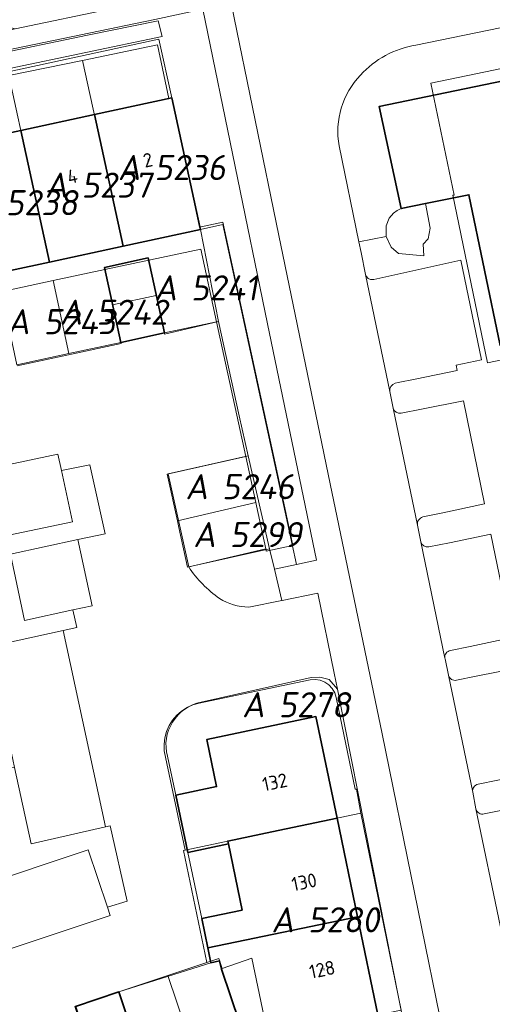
# Model space of a CAD drawing. Header units: metres. Extents: x 237319 to 238937, y 510065 to 511489.
# Tile 136 of 176: x 238316 to 238350, y 510657 to 510727. Entities that reach past the tile are written whole.
import ezdxf
from ezdxf.enums import TextEntityAlignment as Align

# ---------------------------------------------------------------- set-up
doc = ezdxf.new("R2010")
doc.units = ezdxf.units.M
for name, color, linetype, lineweight in [('B-WE-FV-GELEIDING_WILDRASTER-G', 252, 'Continuous', 18), ('B-WE-GR-BEPLANTING_CULTUUR_HEESTERS-GV', 252, 'Continuous', 18), ('B-WE-GR-HAAG-GV', 252, 'Continuous', 13), ('B-WE-KG-GRENS_PERCEEL-GV', 252, 'Continuous', 18), ('B-WE-KG-GRENS_PERCEEL-S', 252, 'Continuous', 25), ('B-WE-OG-BEBOUWING-G', 252, 'Continuous', 35), ('B-WE-OG-BEBOUWING-GV', 252, 'Continuous', 35), ('B-WE-OG-BEBOUWING-T18', 252, 'Continuous', 18), ('B-WE-OG-BEBOUWING_HUISNUMMER-T18', 252, 'Continuous', 18), ('B-WE-OG-TERREIN_ERF-GV', 252, 'Continuous', 18), ('B-WE-VH-OPENVERHARDING-GV', 252, 'Continuous', 18)]:
    doc.layers.add(name, color=color, linetype=linetype, lineweight=lineweight)
doc.styles.add('NLCS-ISO', font='isocpeur.ttf', dxfattribs={"height": 2.5})
doc.styles.add('NLCS-ISO-M100-T18', font='NLCS-ISO.ttf', dxfattribs={"height": 0.18})

# ---------------------------------------------------------------- blocks, each defined once
blk = doc.blocks.new('SKG-PERCEELNUMMER-SO')
at = {"style": 'NLCS-ISO', "oblique": 10, "flags": 1}
for tag, p in [('GEMEENTECODE', (0, 2.554)), ('PERCEELGROOTTE', (0, -2.446))]:
    blk.add_attdef(tag, text='', height=1.8, dxfattribs=at).set_placement(p, align=Align.MIDDLE_CENTER)
at = {"style": 'NLCS-ISO', "oblique": 10}
blk.add_attdef('SECTIE', text='', height=1.8, dxfattribs=at).set_placement((-0.5, 0), align=Align.MIDDLE_RIGHT)
blk.add_attdef('PERCEELNUMMER', text='', height=1.8, dxfattribs=at).set_placement((0.5, 0), align=Align.MIDDLE_LEFT)
blk = doc.blocks.new('brk-2025')
at = {"layer": 'B-WE-KG-GRENS_PERCEEL-GV', "flags": 128}
for points in [[(238347.302, 510714.51), (238347.214, 510714.492), (238349.697, 510702.487), (238363.749, 510705.391), (238364.509, 510701.77), (238374.106, 510703.754), (238373.357, 510707.321), (238390.912, 510711), (238388.196, 510723.969), (238379.377, 510722.121), (238378.621, 510725.728), (238366.305, 510723.149), (238365.579, 510726.662), (238345.642, 510722.533)], [(238347.302, 510714.51), (238345.642, 510722.533), (238365.579, 510726.662), (238366.305, 510723.149), (238378.621, 510725.728), (238379.377, 510722.121), (238388.196, 510723.969), (238390.912, 510711), (238373.357, 510707.321), (238374.106, 510703.754), (238364.509, 510701.77), (238363.749, 510705.391), (238349.697, 510702.487), (238347.214, 510714.492)], [(238323.567, 510710.845), (238329.109, 510712.038), (238329.046, 510712.218), (238327.05, 510721.479), (238326.857, 510721.437), (238326.039, 510725.275), (238320.662, 510724.16)], [(238320.662, 510724.16), (238315.375, 510723.064), (238318.289, 510709.708), (238323.567, 510710.845)], [(238310.093, 510721.968), (238313.001, 510708.569), (238318.289, 510709.708), (238315.375, 510723.064)], [(238330.271, 510705.433), (238329.145, 510710.638), (238322.264, 510709.178), (238322.816, 510706.635), (238325.944, 510707.314), (238326.528, 510704.627)], [(238326.528, 510704.627), (238325.944, 510707.314), (238322.816, 510706.635), (238322.264, 510709.178), (238318.557, 510708.392), (238319.67, 510703.143), (238323.399, 510703.953)], [(238315.952, 510702.35), (238319.67, 510703.143), (238318.557, 510708.392), (238311.703, 510706.911), (238312.248, 510704.37), (238315.377, 510705.038)], [(238327.467, 510691.161), (238333.074, 510692.48), (238332.359, 510695.776), (238326.736, 510694.504)], [(238333.795, 510689.158), (238333.125, 510692.243), (238333.074, 510692.48), (238327.467, 510691.161), (238327.571, 510690.686), (238328.193, 510687.84), (238329.116, 510688.057)], [(238340.619, 510670.216), (238340.303, 510671.937), (238340.199, 510671.944), (238338.853, 510678.502), (238338.745, 510678.84), (238338.565, 510679.147), (238338.322, 510679.406), (238338.028, 510679.606), (238337.698, 510679.737), (238337.347, 510679.792), (238336.992, 510679.768), (238331.622, 510678.641), (238329.023, 510678.096), (238328.576, 510677.972), (238328.153, 510677.783), (238327.762, 510677.534), (238327.412, 510677.23), (238327.111, 510676.878), (238326.865, 510676.485), (238326.68, 510676.06), (238326.56, 510675.613), (238326.507, 510675.152), (238326.522, 510674.689), (238326.606, 510674.233), (238328.005, 510667.574), (238334.221, 510668.875)], [(238333.983, 510654.116), (238337.93, 510654.94), (238343.506, 510656.106), (238340.619, 510670.216), (238334.221, 510668.875), (238328.005, 510667.574), (238327.887, 510667.549), (238329.561, 510659.508), (238330.437, 510659.799), (238330.677, 510659.082), (238332.806, 510659.817)], [(238329.561, 510659.508), (238326.769, 510658.575), (238333.407, 510638.965), (238338.759, 510640.837), (238338.149, 510642.659), (238336.693, 510647.01), (238336.538, 510646.977), (238333.983, 510654.116), (238332.806, 510659.817), (238330.677, 510659.082), (238330.437, 510659.799)], [(238328.272, 510637.169), (238333.407, 510638.965), (238326.769, 510658.575), (238323.263, 510657.403), (238320.146, 510656.366), (238320.106, 510656.353), (238320.892, 510653.994), (238324.025, 510655.033), (238324.8, 510652.709), (238323.228, 510652.188)]]:
    blk.add_lwpolyline(points, close=True, dxfattribs=at)
for points in [[(238315.375, 510723.064), (238320.662, 510724.16), (238326.039, 510725.275), (238326.857, 510721.437), (238327.05, 510721.479), (238329.046, 510712.218), (238330.715, 510712.57), (238335.013, 510692.772), (238335.748, 510689.385), (238333.836, 510688.997), (238333.795, 510689.158), (238329.116, 510688.057), (238328.193, 510687.84), (238327.571, 510690.686), (238327.467, 510691.161), (238326.736, 510694.504), (238332.359, 510695.776), (238330.271, 510705.433), (238326.528, 510704.627), (238323.399, 510703.953), (238319.67, 510703.143), (238315.952, 510702.35)], [(238320.146, 510656.366), (238323.263, 510657.403), (238326.769, 510658.575), (238329.561, 510659.508), (238327.887, 510667.549), (238328.005, 510667.574), (238326.606, 510674.233), (238326.522, 510674.689), (238326.507, 510675.152), (238326.56, 510675.613), (238326.68, 510676.06), (238326.865, 510676.485), (238327.111, 510676.878), (238327.412, 510677.23), (238327.762, 510677.534), (238328.153, 510677.783), (238328.576, 510677.972), (238329.023, 510678.096), (238331.622, 510678.641), (238336.992, 510679.768), (238337.347, 510679.792), (238337.698, 510679.737), (238338.028, 510679.606), (238338.322, 510679.406), (238338.565, 510679.147), (238338.745, 510678.84), (238338.853, 510678.502), (238340.199, 510671.944), (238340.303, 510671.937), (238340.619, 510670.216), (238343.506, 510656.106)], [(238311.703, 510706.911), (238318.557, 510708.392), (238322.264, 510709.178), (238329.145, 510710.638), (238330.271, 510705.433), (238332.359, 510695.776), (238333.074, 510692.48), (238333.125, 510692.243), (238333.795, 510689.158), (238333.836, 510688.997), (238335.748, 510689.385), (238335.013, 510692.772), (238330.715, 510712.57), (238329.046, 510712.218), (238329.109, 510712.038), (238323.567, 510710.845), (238318.289, 510709.708), (238313.001, 510708.569)]]:
    blk.add_lwpolyline(points, dxfattribs=at)
at = {"layer": 'B-WE-OG-BEBOUWING-G', "flags": 128}
for points in [[(238396.701, 510677.945), (238397.278, 510678.069), (238396.195, 510683.13), (238394.378, 510691.626), (238386.114, 510729.972), (238386.071, 510730.164), (238384.458, 510729.828), (238364.666, 510725.706), (238364.696, 510725.559), (238341.918, 510720.848), (238343.514, 510713.542), (238345.264, 510713.901)], [(238345.264, 510713.901), (238348.361, 510714.535), (238350.597, 510703.737), (238350.675, 510703.753), (238350.83, 510703.006), (238351.392, 510700.297), (238353.071, 510700.653), (238358.898, 510672.853), (238359.02, 510672.878), (238369.575, 510675.053), (238369.811, 510673.917), (238372.638, 510660.284), (238373.026, 510660.365), (238372.69, 510662.043), (238374.716, 510662.012), (238377.707, 510663.388), (238381.131, 510664.629), (238384.485, 510666.149), (238387.781, 510667.956), (238391.021, 510670.055), (238394.476, 510672.658), (238393.48, 510677.354), (238393.813, 510677.425)]]:
    blk.add_lwpolyline(points, dxfattribs=at)
for points in [[(238323.567, 510710.845), (238329.109, 510712.038), (238329.065, 510712.241), (238327.05, 510721.479), (238321.508, 510720.283)], [(238321.508, 510720.283), (238316.23, 510719.145), (238318.289, 510709.708), (238323.567, 510710.845)], [(238313.001, 510708.569), (238318.289, 510709.708), (238316.23, 510719.145), (238310.953, 510718.006)], [(238327.341, 510671.511), (238328.207, 510667.402), (238331.117, 510668.01), (238331.074, 510668.216), (238334.221, 510668.875), (238338.906, 510669.857), (238337.391, 510677.139), (238329.573, 510675.503), (238330.269, 510672.124)], [(238331.074, 510668.216), (238331.117, 510668.01), (238332.094, 510663.27), (238329.209, 510662.666), (238329.636, 510660.569), (238340.377, 510662.785), (238338.906, 510669.857), (238334.221, 510668.875)], [(238329.854, 510659.501), (238330.476, 510659.632), (238330.629, 510659.041), (238331.936, 510655.149), (238333.677, 510655.717), (238333.955, 510654.437), (238333.983, 510654.116), (238337.93, 510654.94), (238341.839, 510655.757), (238340.377, 510662.785), (238329.636, 510660.569)]]:
    blk.add_lwpolyline(points, close=True, dxfattribs=at)
at = {"layer": 'B-WE-KG-GRENS_PERCEEL-S'}
for p, values in [((238325.308, 510716.481), {'PERCEELNUMMER': '5236', 'SECTIE': 'A'}), ((238320.076, 510715.221), {'PERCEELNUMMER': '5237', 'SECTIE': 'A'}), ((238314.649, 510713.962), {'PERCEELNUMMER': '5238', 'SECTIE': 'A'}), ((238327.925, 510707.857), {'PERCEELNUMMER': '5241', 'SECTIE': 'A'}), ((238321.141, 510706.113), {'PERCEELNUMMER': '5242', 'SECTIE': 'A'}), ((238317.362, 510705.434), {'PERCEELNUMMER': '5243', 'SECTIE': 'A'}), ((238330.153, 510693.612), {'PERCEELNUMMER': '5246', 'SECTIE': 'A'}), ((238330.71, 510690.178), {'PERCEELNUMMER': '5299', 'SECTIE': 'A'}), ((238334.215, 510677.986), {'PERCEELNUMMER': '5278', 'SECTIE': 'A'}), ((238336.318, 510662.575), {'PERCEELNUMMER': '5280', 'SECTIE': 'A'})]:
    blk.add_blockref('SKG-PERCEELNUMMER-SO', p, dxfattribs=at).add_auto_attribs(values)
at = {"layer": 'B-WE-OG-BEBOUWING_HUISNUMMER-T18', "style": 'NLCS-ISO-M100-T18'}
for s, rotation, p in [('2', 12.2, (238325.338, 510717.017)), ('4', 12.2, (238319.925, 510715.85)), ('132', 11.8, (238334.448, 510672.437)), ('130', 11.8, (238336.55, 510665.276)), ('128', 11.8, (238337.843, 510659.008))]:
    blk.add_text(s, height=1, rotation=rotation, dxfattribs=at).set_placement(p, align=Align.MIDDLE)
blk = doc.blocks.new('bgt-2025')
at = {"layer": 'B-WE-GR-BEPLANTING_CULTUUR_HEESTERS-GV', "flags": 128}
for points in [[(238256.01, 510644.068), (238263.397, 510663.272), (238268.586, 510675.313), (238274.182, 510686.489), (238276.885, 510691.419), (238286.128, 510707.294), (238293.719, 510718.665), (238326.136, 510725.668), (238327.05, 510721.479), (238329.065, 510712.241), (238329.109, 510712.038), (238330.709, 510712.401), (238335.992, 510688.04), (238337.436, 510688.349), (238333.917, 510705.274), (238329.276, 510727.817)], [(238325.837, 510727.099), (238315.228, 510724.885), (238296.824, 510721.057), (238292.485, 510720.154), (238288.668, 510714.189), (238285.65, 510709.084), (238280.531, 510701.155), (238279.063, 510699.013), (238277.326, 510695.9), (238273.7, 510688.768), (238270.819, 510683.456), (238268.296, 510678.122), (238267.015, 510675.87), (238264.997, 510670.941), (238262.036, 510664.682), (238259.354, 510658.134), (238259.215, 510657.794), (238258.282, 510655.298)], [(238313.908, 510682.123), (238319.257, 510683.301), (238320.248, 510683.519), (238319.971, 510684.774), (238316.49, 510684.023), (238315.483, 510688.774), (238320.321, 510689.817), (238322.271, 510690.238), (238321.189, 510695.182), (238319.143, 510694.761), (238319.945, 510691.102), (238312.829, 510689.606)], [(238334.415, 510687.689), (238334.076, 510689.161), (238328.271, 510687.856)], [(238332.583, 510684.98), (238334.954, 510685.442), (238334.415, 510687.689)]]:
    blk.add_lwpolyline(points, dxfattribs=at)
for points in [[(238326.085, 510727.003), (238326.369, 510725.876), (238293.491, 510718.992), (238285.578, 510706.829), (238281.282, 510699.751), (238276.686, 510691.637), (238272.791, 510684.655), (238270.431, 510679.496), (238267.471, 510673.341), (238263.845, 510665.055), (238259.673, 510654.519), (238255.952, 510644.468), (238255.145, 510644.832), (238260.447, 510659.87), (238268.284, 510677.672), (238275.772, 510692.339), (238279.378, 510698.918), (238292.588, 510720.032), (238321.017, 510725.962)], [(238326.085, 510727.003), (238321.017, 510725.962), (238292.588, 510720.032), (238279.378, 510698.918), (238275.772, 510692.339), (238268.284, 510677.672), (238260.447, 510659.87), (238255.145, 510644.832), (238255.952, 510644.468), (238259.673, 510654.519), (238263.845, 510665.055), (238267.471, 510673.341), (238270.431, 510679.496), (238272.791, 510684.655), (238276.686, 510691.637), (238281.282, 510699.751), (238285.578, 510706.829), (238293.491, 510718.992), (238326.369, 510725.876)], [(238305.106, 510657.04), (238306.529, 510657.52), (238304.955, 510662.215), (238321.058, 510667.583), (238322.445, 510663.471), (238323.846, 510663.912), (238322.638, 510669.301), (238322.313, 510669.232), (238316.97, 510668.024), (238315.785, 510673.48), (238314.451, 510673.396), (238309.067, 510669.814), (238309.482, 510667.946), (238308.911, 510666.804), (238307.614, 510666.078), (238306.369, 510665.507), (238305.02, 510665.507), (238303.722, 510664.521), (238303.619, 510663.328), (238303.619, 510661.771), (238305.074, 510657.03)]]:
    blk.add_lwpolyline(points, close=True, dxfattribs=at)
at = {"layer": 'B-WE-GR-BEPLANTING_CULTUUR_HEESTERS-GV'}
for points in [[(238328.271, 510687.856, 0.091768), (238330.483, 510685.6)], [(238330.483, 510685.6, 0.139021), (238332.583, 510684.98)]]:
    blk.add_lwpolyline(points, format="xyb", dxfattribs=at)
at = {"layer": 'B-WE-GR-HAAG-GV', "flags": 128}
blk.add_lwpolyline([(238326.085, 510727.003), (238321.017, 510725.962), (238292.588, 510720.032), (238279.378, 510698.918), (238275.772, 510692.339), (238268.284, 510677.672), (238260.447, 510659.87), (238255.145, 510644.832), (238255.952, 510644.468), (238259.673, 510654.519), (238263.845, 510665.055), (238267.471, 510673.341), (238270.431, 510679.496), (238272.791, 510684.655), (238276.686, 510691.637), (238281.282, 510699.751), (238285.578, 510706.829), (238293.491, 510718.992), (238326.369, 510725.876)], close=True, dxfattribs=at)
at = {"layer": 'B-WE-OG-BEBOUWING-GV', "flags": 128}
for points in [[(238396.701, 510677.945), (238397.278, 510678.069), (238396.195, 510683.13), (238394.378, 510691.626), (238386.114, 510729.972), (238386.071, 510730.164), (238384.458, 510729.828), (238364.666, 510725.706), (238364.696, 510725.559), (238341.918, 510720.848), (238343.514, 510713.542), (238345.264, 510713.901)], [(238345.264, 510713.901), (238348.361, 510714.535), (238350.597, 510703.737), (238350.675, 510703.753), (238350.83, 510703.006), (238351.392, 510700.297), (238353.071, 510700.653), (238358.898, 510672.853), (238359.02, 510672.878), (238369.575, 510675.053), (238369.811, 510673.917), (238372.638, 510660.284), (238373.026, 510660.365), (238372.69, 510662.043), (238374.716, 510662.012), (238377.707, 510663.388), (238381.131, 510664.629), (238384.485, 510666.149), (238387.781, 510667.956), (238391.021, 510670.055), (238394.476, 510672.658), (238393.48, 510677.354), (238393.813, 510677.425)]]:
    blk.add_lwpolyline(points, dxfattribs=at)
for points in [[(238323.567, 510710.845), (238329.109, 510712.038), (238329.065, 510712.241), (238327.05, 510721.479), (238321.508, 510720.283)], [(238321.508, 510720.283), (238316.23, 510719.145), (238318.289, 510709.708), (238323.567, 510710.845)], [(238313.001, 510708.569), (238318.289, 510709.708), (238316.23, 510719.145), (238310.953, 510718.006)], [(238326.528, 510704.627), (238325.36, 510710.001), (238322.233, 510709.321), (238323.399, 510703.953)], [(238327.341, 510671.511), (238328.207, 510667.402), (238331.117, 510668.01), (238331.074, 510668.216), (238334.221, 510668.875), (238338.906, 510669.857), (238337.391, 510677.139), (238329.573, 510675.503), (238330.269, 510672.124)], [(238331.074, 510668.216), (238331.117, 510668.01), (238332.094, 510663.27), (238329.209, 510662.666), (238329.636, 510660.569), (238340.377, 510662.785), (238338.906, 510669.857), (238334.221, 510668.875)], [(238329.854, 510659.501), (238330.476, 510659.632), (238330.629, 510659.041), (238331.936, 510655.149), (238333.677, 510655.717), (238333.955, 510654.437), (238333.983, 510654.116), (238337.93, 510654.94), (238341.839, 510655.757), (238340.377, 510662.785), (238329.636, 510660.569)], [(238321.683, 510651.72), (238324.812, 510652.759), (238323.263, 510657.403), (238320.146, 510656.366)]]:
    blk.add_lwpolyline(points, close=True, dxfattribs=at)
at = {"layer": 'B-WE-OG-TERREIN_ERF-GV', "flags": 128}
for points in [[(238310.953, 510718.006), (238316.23, 510719.145), (238321.508, 510720.283), (238327.05, 510721.479), (238326.136, 510725.668), (238293.719, 510718.665)], [(238315.966, 510702.273), (238323.423, 510703.866), (238323.399, 510703.953), (238322.233, 510709.321), (238325.36, 510710.001), (238326.528, 510704.627), (238326.544, 510704.541), (238330.41, 510705.444), (238329.109, 510712.038), (238323.567, 510710.845), (238318.289, 510709.708), (238313.001, 510708.569)], [(238331.936, 510655.149), (238330.629, 510659.041), (238330.476, 510659.632), (238329.854, 510659.501), (238323.263, 510657.403), (238324.812, 510652.759)], [(238343.878, 510654.27), (238338.932, 510679.104), (238338.35, 510679.783), (238337.681, 510679.965), (238337.043, 510679.935), (238329.161, 510678.168)], [(238326.748, 510674.3), (238327.341, 510671.511), (238330.269, 510672.124), (238329.573, 510675.503), (238337.391, 510677.139), (238338.906, 510669.857), (238340.377, 510662.785), (238341.839, 510655.757), (238342.216, 510653.946), (238343.878, 510654.27)]]:
    blk.add_lwpolyline(points, dxfattribs=at)
for points in [[(238343.514, 510713.542), (238343.221, 510713.406), (238342.969, 510713.205), (238342.642, 510712.853), (238342.44, 510712.299), (238342.44, 510711.544), (238342.784, 510710.771), (238343.321, 510710.328), (238345.123, 510710.154), (238345.091, 510710.992), (238345.439, 510711.371), (238345.581, 510712.145), (238345.264, 510713.901)], [(238328.271, 510687.856), (238334.076, 510689.161), (238332.546, 510695.813), (238326.801, 510694.538)], [(238329.209, 510662.666), (238332.094, 510663.27), (238331.117, 510668.01), (238328.207, 510667.402)]]:
    blk.add_lwpolyline(points, close=True, dxfattribs=at)
at = {"layer": 'B-WE-OG-TERREIN_ERF-GV'}
for points in [[(238329.161, 510678.168, 0.215784), (238327.118, 510676.735)], [(238327.118, 510676.735, 0.215157), (238326.748, 510674.3)]]:
    blk.add_lwpolyline(points, format="xyb", dxfattribs=at)
at = {"layer": 'B-WE-VH-OPENVERHARDING-GV', "flags": 128}
for points in [[(238313.074, 510727.35), (238314.599, 510726.696), (238315.828, 510726.409), (238322.921, 510727.891)], [(238344.562, 510725.238), (238367.001, 510729.89), (238383.716, 510733.387), (238386.979, 510734.07), (238385.848, 510739.47), (238366.84, 510735.488), (238348.77, 510731.724), (238331.336, 510728.134), (238334.738, 510711.609), (238338.422, 510693.81), (238342.134, 510675.911), (238346.794, 510653.149), (238347.858, 510647.805), (238348.21, 510645.932)], [(238342.44, 510711.544), (238342.44, 510712.299), (238342.642, 510712.853), (238342.969, 510713.205), (238343.221, 510713.406), (238343.514, 510713.542), (238341.918, 510720.848), (238364.696, 510725.559), (238364.666, 510725.706), (238384.458, 510729.828), (238383.716, 510733.387), (238367.001, 510729.89), (238344.562, 510725.238)], [(238348.21, 510645.932), (238347.858, 510647.805), (238346.794, 510653.149), (238342.134, 510675.911), (238338.422, 510693.81), (238334.738, 510711.609), (238331.336, 510728.134), (238329.276, 510727.817), (238333.917, 510705.274), (238337.436, 510688.349), (238335.992, 510688.04), (238334.415, 510687.689), (238334.954, 510685.442), (238334.984, 510685.448), (238337.522, 510685.975), (238338.705, 510680.245), (238338.932, 510679.104)], [(238339.058, 510718.029), (238340.478, 510711.153), (238342.44, 510711.544)], [(238342.693, 510700.433), (238340.959, 510708.824), (238340.635, 510710.392), (238340.478, 510711.153), (238339.058, 510718.029)], [(238348.361, 510714.535), (238345.264, 510713.901), (238345.581, 510712.145), (238345.439, 510711.371), (238345.091, 510710.992), (238345.123, 510710.154), (238343.321, 510710.328), (238342.784, 510710.771), (238342.44, 510711.544), (238340.478, 510711.153), (238340.635, 510710.392), (238340.959, 510708.824)], [(238352.535, 510652.552), (238352.936, 510650.622), (238354.217, 510645.297), (238364.044, 510647.903), (238362.047, 510658.051), (238358.898, 510672.853), (238353.071, 510700.653), (238351.392, 510700.297), (238350.83, 510703.006), (238350.675, 510703.753), (238350.597, 510703.737), (238348.361, 510714.535)], [(238343.079, 510701.018), (238343.281, 510701.071), (238344.507, 510701.319), (238347.525, 510701.93), (238347.453, 510702.325), (238349.274, 510702.692), (238347.794, 510709.844), (238343.05, 510708.783), (238341.54, 510708.465), (238341.481, 510708.455)], [(238341.481, 510708.455), (238341.54, 510708.465), (238343.05, 510708.783), (238347.794, 510709.844), (238349.274, 510702.692), (238347.453, 510702.325), (238347.525, 510701.93), (238344.507, 510701.319), (238343.281, 510701.071), (238343.079, 510701.018)], [(238340.959, 510708.824), (238342.693, 510700.433)], [(238328.271, 510687.856), (238326.801, 510694.538), (238332.546, 510695.813), (238331.886, 510698.681), (238330.41, 510705.444), (238326.544, 510704.541), (238326.528, 510704.627), (238323.399, 510703.953), (238323.423, 510703.866), (238315.966, 510702.273)], [(238320.146, 510656.366), (238323.263, 510657.403), (238329.854, 510659.501), (238329.636, 510660.569), (238329.209, 510662.666), (238328.207, 510667.402)], [(238345.084, 510640.308), (238355.436, 510643.171), (238355.373, 510643.397), (238354.72, 510643.209), (238354.217, 510645.297), (238352.936, 510650.622), (238352.535, 510652.552), (238350.861, 510660.934), (238350.6, 510662.166), (238348.871, 510670.518), (238348.641, 510671.719), (238346.899, 510680.099), (238346.652, 510681.283), (238346.642, 510681.332), (238344.915, 510689.667), (238344.675, 510690.85), (238342.936, 510699.242), (238342.693, 510700.433)], [(238342.693, 510700.433), (238342.936, 510699.242)], [(238342.936, 510699.242), (238344.675, 510690.85)], [(238346.49, 510691.741), (238349.496, 510692.374), (238347.971, 510699.771), (238344.967, 510699.172), (238343.518, 510698.883)], [(238343.518, 510698.883), (238344.967, 510699.172), (238347.971, 510699.771), (238349.496, 510692.374), (238346.49, 510691.741), (238345.06, 510691.44)], [(238311.323, 510694.345), (238311.75, 510694.446), (238318.893, 510695.939), (238319.143, 510694.761), (238321.189, 510695.182), (238322.271, 510690.238), (238320.321, 510689.817), (238321.337, 510685.067), (238319.971, 510684.774), (238320.248, 510683.519), (238319.257, 510683.301), (238322.313, 510669.232), (238322.638, 510669.301), (238323.846, 510663.912), (238322.445, 510663.471), (238322.636, 510662.881), (238306.529, 510657.52), (238305.106, 510657.04), (238305.074, 510657.03), (238304.034, 510656.694), (238297.439, 510653.54), (238296.749, 510653.213)], [(238345.06, 510691.44), (238346.49, 510691.741)], [(238344.675, 510690.85), (238344.915, 510689.667)], [(238348.448, 510682.163), (238351.475, 510682.799), (238349.949, 510690.202), (238346.965, 510689.597), (238345.499, 510689.3)], [(238345.499, 510689.3), (238346.965, 510689.597), (238349.949, 510690.202), (238351.475, 510682.799), (238348.448, 510682.163), (238347.045, 510681.868)], [(238344.915, 510689.667), (238346.642, 510681.332)], [(238329.161, 510678.168), (238337.043, 510679.935), (238337.681, 510679.965), (238338.35, 510679.783), (238338.932, 510679.104), (238338.705, 510680.245), (238337.522, 510685.975), (238334.984, 510685.448), (238334.954, 510685.442), (238332.583, 510684.98)], [(238347.045, 510681.868), (238348.448, 510682.163)], [(238346.642, 510681.332), (238346.652, 510681.283), (238346.899, 510680.099)], [(238349.033, 510672.288), (238350.45, 510672.58), (238353.462, 510673.2), (238351.923, 510680.628), (238348.894, 510680.025), (238347.475, 510679.743)], [(238347.475, 510679.743), (238348.894, 510680.025), (238351.923, 510680.628), (238353.462, 510673.2), (238350.45, 510672.58), (238349.033, 510672.288)], [(238346.899, 510680.099), (238348.641, 510671.719)], [(238338.932, 510679.104), (238343.878, 510654.27), (238344.378, 510651.835), (238345.944, 510645.414)], [(238328.207, 510667.402), (238327.341, 510671.511), (238326.748, 510674.3)], [(238348.641, 510671.719), (238348.871, 510670.518)], [(238349.467, 510670.156), (238350.904, 510670.451), (238353.911, 510671.069), (238355.441, 510663.646), (238352.402, 510663.002), (238350.997, 510662.704)], [(238348.871, 510670.518), (238350.6, 510662.166)], [(238350.904, 510670.451), (238349.467, 510670.156)]]:
    blk.add_lwpolyline(points, dxfattribs=at)
for points in [[(238296.824, 510721.057), (238315.228, 510724.885), (238325.837, 510727.099), (238329.276, 510727.817), (238328.999, 510729.162), (238322.921, 510727.891), (238315.828, 510726.409), (238308.933, 510724.968), (238296.572, 510722.376)], [(238334.415, 510687.689), (238335.992, 510688.04), (238330.709, 510712.401), (238329.109, 510712.038), (238330.41, 510705.444), (238331.886, 510698.681), (238332.546, 510695.813), (238334.076, 510689.161)], [(238319.143, 510694.761), (238318.893, 510695.939), (238311.75, 510694.446), (238312.829, 510689.606), (238319.945, 510691.102)], [(238316.49, 510684.023), (238319.971, 510684.774), (238321.337, 510685.067), (238320.321, 510689.817), (238315.483, 510688.774)], [(238322.313, 510669.232), (238319.257, 510683.301), (238313.908, 510682.123), (238315.535, 510674.63), (238315.785, 510673.48), (238316.97, 510668.024)], [(238321.058, 510667.583), (238304.955, 510662.215), (238306.529, 510657.52), (238322.636, 510662.881), (238322.445, 510663.471)]]:
    blk.add_lwpolyline(points, close=True, dxfattribs=at)
at = {"layer": 'B-WE-VH-OPENVERHARDING-GV'}
for points in [[(238344.562, 510725.238, 0.175723), (238340.585, 510723.091)], [(238340.585, 510723.091, -0.175723), (238344.562, 510725.238)], [(238340.585, 510723.091, 0.241191), (238339.058, 510718.029)], [(238339.058, 510718.029, -0.241191), (238340.585, 510723.091)], [(238341.481, 510708.455, -0.382426), (238340.959, 510708.824)], [(238340.959, 510708.824, 0.382426), (238341.481, 510708.455)], [(238342.693, 510700.433, -0.390183), (238343.079, 510701.018)], [(238343.079, 510701.018, 0.390183), (238342.693, 510700.433)], [(238343.518, 510698.883, -0.411095), (238342.936, 510699.242)], [(238342.936, 510699.242, 0.411095), (238343.518, 510698.883)], [(238344.675, 510690.85, -0.388576), (238345.06, 510691.44)], [(238345.06, 510691.44, 0.388576), (238344.675, 510690.85)], [(238345.499, 510689.3, -0.4051), (238344.915, 510689.667)], [(238344.915, 510689.667, 0.4051), (238345.499, 510689.3)], [(238330.483, 510685.6, -0.091768), (238328.271, 510687.856)], [(238332.583, 510684.98, -0.139021), (238330.483, 510685.6)], [(238346.642, 510681.332, -0.42052), (238347.045, 510681.868)], [(238347.045, 510681.868, 0.42052), (238346.642, 510681.332)], [(238347.475, 510679.743, -0.416408), (238346.899, 510680.099)], [(238346.899, 510680.099, 0.416408), (238347.475, 510679.743)], [(238327.118, 510676.735, -0.215784), (238329.161, 510678.168)], [(238326.748, 510674.3, -0.215157), (238327.118, 510676.735)], [(238348.641, 510671.719, -0.425537), (238349.033, 510672.288)], [(238349.033, 510672.288, 0.425537), (238348.641, 510671.719)], [(238349.467, 510670.156, -0.413187), (238348.871, 510670.518)], [(238348.871, 510670.518, 0.413187), (238349.467, 510670.156)]]:
    blk.add_lwpolyline(points, format="xyb", dxfattribs=at)
at = {"layer": 'B-WE-KG-GRENS_PERCEEL-GV'}
blk.add_blockref('brk-2025', (0, 0), dxfattribs=at)
at = {"layer": 'B-WE-OG-BEBOUWING-T18', "style": 'NLCS-ISO-M100-T18'}
for s, rotation, p in [('2', 12.2, (238325.338, 510717.017)), ('4', 12.2, (238319.925, 510715.85)), ('132', 11.8, (238334.448, 510672.437)), ('130', 11.8, (238336.55, 510665.276)), ('128', 11.8, (238337.843, 510659.008))]:
    blk.add_text(s, height=0.18, rotation=rotation, dxfattribs=at).set_placement(p, align=Align.MIDDLE)

msp = doc.modelspace()

# ---------------------------------------------------------------- block references
at = {"layer": 'B-WE-FV-GELEIDING_WILDRASTER-G'}
msp.add_blockref('bgt-2025', (0, 0), dxfattribs=at)

doc.saveas('drawing.dxf')
